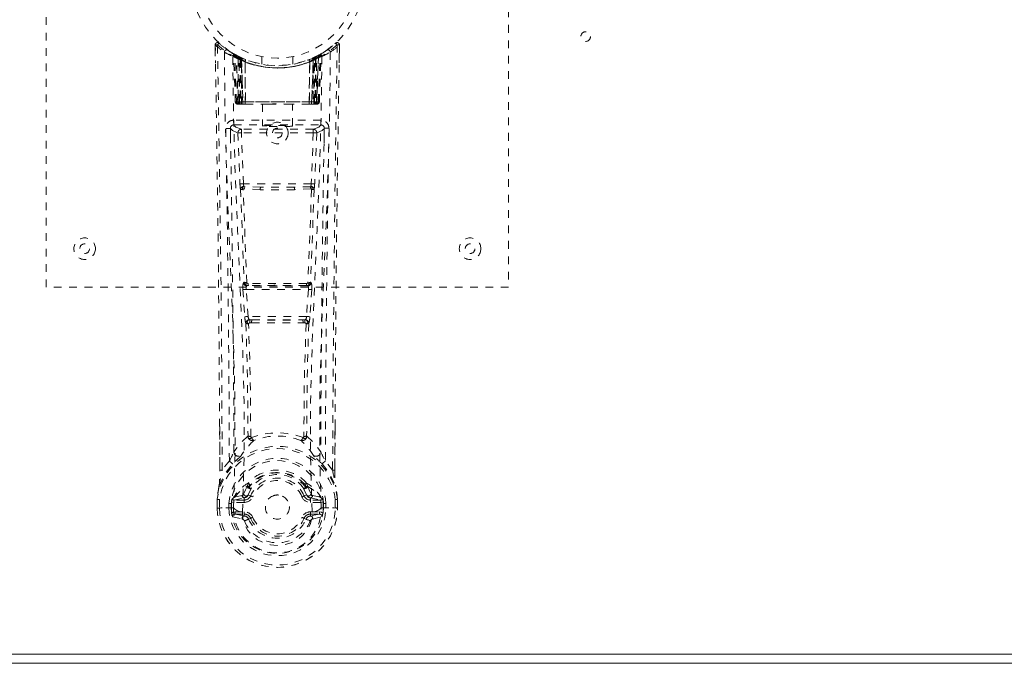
# Model space of a CAD drawing. Header units: inches. Extents: x 9 to 104.5, y 43.6 to 61.3.
# Tile 5 of 9: x 53.4 to 66.2, y 43.6 to 51.9. Entities that reach past the tile are written whole.
import ezdxf

# ---------------------------------------------------------------- set-up
doc = ezdxf.new("R2010")
doc.units = ezdxf.units.IN
doc.header["$MEASUREMENT"] = 0
doc.linetypes.add('SLD-Dashed', pattern=[0.075, 0.05, -0.025])
doc.linetypes.add('SLD-Solid', pattern=[0])

msp = doc.modelspace()

# ---------------------------------------------------------------- linework, layer by layer
at = {"color": 7, "linetype": 'SLD-Dashed', "lineweight": 0}
for p, q in [((53.779, 48.431), (53.779, 56.431)), ((59.779, 56.431), (59.779, 48.431)), ((55.972, 51.572), (55.976, 51.342)), ((55.973, 51.502), (55.972, 51.572)), ((55.974, 51.572), (55.975, 51.502)), ((56.022, 51.595), (56.033, 51.585)), ((57.417, 51.502), (57.476, 51.545)), ((57.524, 51.585), (57.535, 51.595)), ((57.581, 51.342), (57.585, 51.572)), ((57.583, 51.515), (57.583, 51.572)), ((57.585, 51.572), (57.584, 51.515)), ((56.211, 51.457), (56.198, 51.465)), ((56.217, 51.452), (56.203, 51.46)), ((56.226, 51.432), (56.212, 51.44)), ((56.233, 50.835), (56.212, 51.44)), ((56.247, 50.835), (56.226, 51.432)), ((56.276, 51.422), (56.229, 51.447)), ((56.313, 51.386), (56.244, 51.421)), ((56.266, 50.806), (56.244, 51.421)), ((56.272, 51.392), (56.285, 51.417)), ((56.272, 51.392), (56.272, 50.835)), ((56.282, 51.387), (56.272, 51.392)), ((56.296, 51.412), (56.281, 51.42)), ((56.282, 51.387), (56.294, 51.413)), ((56.282, 50.835), (56.282, 51.387)), ((56.285, 51.417), (56.294, 51.413)), ((56.285, 51.385), (56.298, 51.411)), ((56.286, 50.835), (56.285, 51.385)), ((56.285, 51.385), (56.295, 51.381)), ((56.295, 51.381), (56.307, 51.407)), ((56.295, 51.381), (56.295, 50.835)), ((56.297, 51.412), (56.296, 51.412)), ((56.304, 51.377), (56.316, 51.403)), ((56.304, 51.377), (56.304, 50.806)), ((56.314, 51.372), (56.304, 51.377)), ((56.313, 51.386), (56.314, 51.386)), ((56.332, 50.806), (56.313, 51.386)), ((56.314, 51.372), (56.325, 51.399)), ((56.314, 51.386), (56.334, 50.806)), ((56.314, 50.806), (56.314, 51.372)), ((56.359, 51.356), (56.36, 51.356)), ((56.363, 50.806), (56.359, 51.356)), ((56.36, 51.356), (56.366, 50.806)), ((56.364, 51.383), (56.362, 51.383)), ((56.579, 51.42), (56.579, 51.324)), ((56.979, 51.324), (56.979, 51.42)), ((57.191, 50.806), (57.197, 51.356)), ((57.195, 51.383), (57.193, 51.383)), ((57.199, 51.356), (57.194, 50.806)), ((57.197, 51.356), (57.199, 51.356)), ((57.223, 50.806), (57.244, 51.386)), ((57.245, 51.386), (57.225, 50.806)), ((57.232, 51.399), (57.241, 51.403)), ((57.241, 51.403), (57.253, 51.377)), ((57.244, 51.386), (57.245, 51.386)), ((57.253, 51.377), (57.244, 51.372)), ((57.244, 51.372), (57.244, 50.806)), ((57.313, 51.421), (57.245, 51.386)), ((57.262, 51.381), (57.25, 51.407)), ((57.253, 50.806), (57.253, 51.377)), ((57.26, 51.411), (57.272, 51.385)), ((57.262, 51.412), (57.261, 51.412)), ((57.328, 51.447), (57.262, 51.412)), ((57.262, 51.381), (57.272, 51.385)), ((57.262, 50.835), (57.262, 51.381)), ((57.263, 51.413), (57.273, 51.417)), ((57.272, 51.385), (57.271, 50.835)), ((57.273, 51.417), (57.285, 51.392)), ((57.285, 51.392), (57.276, 51.387)), ((57.276, 51.387), (57.276, 50.835)), ((57.285, 50.835), (57.285, 51.392)), ((57.291, 50.806), (57.313, 51.421)), ((57.311, 50.835), (57.332, 51.432)), ((57.324, 50.835), (57.345, 51.44)), ((57.328, 51.447), (57.34, 51.453)), ((57.345, 51.44), (57.332, 51.432)), ((57.36, 51.465), (57.346, 51.457)), ((56.233, 50.835), (56.247, 50.835)), ((56.266, 50.806), (56.332, 50.806)), ((56.272, 50.835), (56.282, 50.835)), ((57.276, 50.835), (56.282, 50.835)), ((56.295, 50.835), (56.286, 50.835)), ((56.295, 50.835), (57.262, 50.835)), ((56.328, 50.806), (56.314, 50.806)), ((56.332, 50.806), (56.334, 50.806)), ((56.334, 50.806), (56.363, 50.806)), ((56.363, 50.806), (56.366, 50.806)), ((56.366, 50.806), (56.662, 50.806)), ((56.584, 50.806), (56.584, 50.521)), ((56.662, 50.806), (56.896, 50.806)), ((56.896, 50.806), (57.191, 50.806)), ((56.974, 50.521), (56.974, 50.806)), ((57.191, 50.806), (57.194, 50.806)), ((57.194, 50.806), (57.223, 50.806)), ((57.225, 50.806), (57.291, 50.806)), ((57.244, 50.806), (57.229, 50.806)), ((57.271, 50.835), (57.262, 50.835)), ((57.276, 50.835), (57.285, 50.835)), ((57.311, 50.835), (57.324, 50.835)), ((56.214, 50.597), (56.214, 50.536)), ((57.343, 50.597), (56.214, 50.597)), ((57.343, 50.536), (57.343, 50.597)), ((56.173, 50.483), (56.173, 50.297)), ((56.214, 50.536), (57.343, 50.536)), ((56.312, 50.48), (56.312, 50.435)), ((57.245, 50.48), (56.312, 50.48)), ((57.245, 50.48), (57.245, 50.435)), ((57.384, 50.297), (57.384, 50.483)), ((56.267, 50.433), (56.294, 49.77)), ((56.339, 49.773), (56.312, 50.435)), ((57.245, 50.435), (56.312, 50.435)), ((57.245, 50.435), (57.219, 49.773)), ((57.29, 50.433), (57.263, 49.77)), ((56.339, 49.773), (56.294, 49.77)), ((57.219, 49.773), (56.339, 49.773)), ((56.557, 49.696), (56.346, 49.706)), ((56.56, 49.73), (56.349, 49.735)), ((56.997, 49.73), (56.56, 49.73)), ((57.208, 49.735), (56.997, 49.73)), ((57.212, 49.706), (57, 49.696)), ((57.263, 49.77), (57.219, 49.773)), ((59.779, 48.431), (53.779, 48.431)), ((56.35, 48.496), (56.338, 48.491)), ((56.383, 48.449), (56.394, 48.454)), ((57.175, 48.449), (56.383, 48.449)), ((57.163, 48.454), (57.175, 48.449)), ((57.208, 48.496), (57.219, 48.491)), ((56.332, 48.401), (56.356, 48.049)), ((56.377, 48.404), (57.181, 48.404)), ((56.4, 48.052), (56.377, 48.404)), ((57.181, 48.404), (57.157, 48.052)), ((57.225, 48.401), (57.202, 48.049)), ((56.356, 48.049), (56.358, 48.021)), ((57.157, 48.052), (56.4, 48.052)), ((57.202, 48.049), (57.199, 48.021)), ((56.445, 47.97), (56.422, 47.97)), ((56.451, 48.007), (56.425, 48.007)), ((56.451, 48.007), (57.106, 48.007)), ((57.132, 48.007), (57.106, 48.007)), ((57.135, 47.971), (57.112, 47.97)), ((56.032, 46.059), (56.03, 46.626)), ((57.528, 46.613), (57.525, 46.059)), ((56.157, 46.179), (56.062, 46.061)), ((57.495, 46.061), (57.401, 46.179)), ((56.396, 45.881), (56.406, 45.896)), ((57.152, 45.896), (57.161, 45.881)), ((56.32, 45.731), (56.222, 45.711)), ((56.389, 45.853), (56.389, 45.847)), ((56.442, 45.83), (56.401, 45.74)), ((56.401, 45.74), (56.432, 45.727)), ((56.409, 45.846), (56.409, 45.84)), ((57.157, 45.74), (57.115, 45.83)), ((57.125, 45.727), (57.157, 45.74)), ((57.149, 45.84), (57.148, 45.846)), ((57.157, 45.74), (57.168, 45.721)), ((57.168, 45.853), (57.168, 45.847)), ((57.335, 45.711), (57.237, 45.731)), ((55.998, 45.682), (55.998, 45.678)), ((55.998, 45.569), (55.998, 45.678)), ((55.999, 45.678), (55.999, 45.569)), ((56.027, 45.678), (56.028, 45.57)), ((56.149, 45.573), (56.148, 45.626)), ((56.178, 45.625), (56.182, 45.64)), ((56.178, 45.625), (56.178, 45.574)), ((56.182, 45.64), (56.183, 45.573)), ((56.222, 45.711), (56.206, 45.698)), ((56.206, 45.698), (56.206, 45.698)), ((56.206, 45.698), (56.206, 45.698)), ((56.216, 45.672), (56.35, 45.702)), ((56.216, 45.672), (56.216, 45.642)), ((56.35, 45.672), (56.216, 45.672)), ((56.35, 45.642), (56.216, 45.642)), ((56.35, 45.702), (56.35, 45.672)), ((56.35, 45.642), (56.35, 45.672)), ((57.207, 45.702), (57.341, 45.672)), ((57.207, 45.672), (57.207, 45.702)), ((57.341, 45.672), (57.207, 45.672)), ((57.207, 45.642), (57.207, 45.672)), ((57.341, 45.642), (57.207, 45.642)), ((57.335, 45.711), (57.351, 45.698)), ((57.335, 45.711), (57.335, 45.711)), ((57.341, 45.642), (57.341, 45.672)), ((57.379, 45.625), (57.375, 45.64)), ((57.375, 45.64), (57.375, 45.573)), ((57.379, 45.574), (57.379, 45.625)), ((57.409, 45.626), (57.409, 45.573)), ((57.53, 45.57), (57.53, 45.678)), ((57.558, 45.569), (57.558, 45.678)), ((57.559, 45.569), (57.56, 45.678)), ((57.56, 45.678), (57.56, 45.682)), ((55.998, 45.569), (56.001, 45.569)), ((56.045, 45.57), (56.001, 45.569)), ((56.028, 45.57), (56.028, 45.569)), ((56.064, 45.57), (56.045, 45.57)), ((56.21, 45.57), (56.064, 45.57)), ((56.149, 45.573), (56.149, 45.573)), ((56.183, 45.573), (56.178, 45.574)), ((56.211, 45.57), (56.21, 45.57)), ((56.23, 45.52), (56.23, 45.49)), ((56.23, 45.52), (56.35, 45.52)), ((56.35, 45.466), (56.23, 45.49)), ((56.23, 45.49), (56.35, 45.49)), ((56.327, 45.517), (56.327, 45.518)), ((56.35, 45.52), (56.35, 45.49)), ((56.35, 45.466), (56.35, 45.49)), ((56.935, 45.581), (56.934, 45.566)), ((56.935, 45.587), (56.935, 45.581)), ((57.207, 45.52), (57.207, 45.49)), ((57.207, 45.52), (57.327, 45.52)), ((57.327, 45.49), (57.207, 45.466)), ((57.207, 45.466), (57.207, 45.49)), ((57.207, 45.49), (57.327, 45.49)), ((57.327, 45.49), (57.327, 45.52)), ((57.347, 45.57), (57.493, 45.57)), ((57.374, 45.573), (57.379, 45.574)), ((57.493, 45.57), (57.512, 45.57)), ((57.512, 45.57), (57.556, 45.569)), ((57.53, 45.57), (57.53, 45.57)), ((57.556, 45.569), (57.559, 45.569)), ((56.2, 45.454), (56.322, 45.426)), ((56.432, 45.435), (56.406, 45.425)), ((57.151, 45.425), (57.125, 45.435)), ((57.155, 45.432), (57.151, 45.425)), ((57.235, 45.426), (57.357, 45.454))]:
    msp.add_line(p, q, dxfattribs=at)
at = {"color": 7, "linetype": 'SLD-Solid', "lineweight": 15}
for p, q in [((9.147, 43.674), (104.411, 43.674)), ((104.411, 43.674), (9.147, 43.674)), ((104.529, 43.556), (9.029, 43.556))]:
    msp.add_line(p, q, dxfattribs=at)
at = {"color": 7, "linetype": 'SLD-Dashed', "lineweight": 0, "flags": 128}
for points in [[(56.062, 46.061), (56.06, 46.832), (56.056, 47.6), (56.049, 48.366), (56.039, 49.131), (56.036, 49.325), (56.034, 49.523), (56.031, 49.692), (56.028, 49.879), (56.027, 49.957), (56.026, 50.038), (56.025, 50.121), (56.023, 50.196), (56.023, 50.216), (56.023, 50.25), (56.022, 50.297), (56.021, 50.359), (56.02, 50.446), (56.018, 50.552), (56.016, 50.675), (56.014, 50.817), (56.012, 50.941), (56.01, 51.04), (56.009, 51.134), (56.005, 51.37), (56.002, 51.573)], [(56.091, 51.479), (56.1, 50.723), (56.119, 49.97), (56.147, 49.22), (56.179, 48.476), (56.209, 47.737), (56.228, 47.005), (56.23, 46.282), (56.211, 45.57)], [(57.466, 51.479), (57.458, 50.723), (57.438, 49.97), (57.41, 49.22), (57.378, 48.476), (57.348, 47.737), (57.329, 47.005), (57.328, 46.282), (57.347, 45.57)], [(57.582, 51.572), (57.58, 51.58), (57.577, 51.588), (57.572, 51.594), (57.565, 51.599), (57.558, 51.602), (57.551, 51.602), (57.543, 51.6), (57.537, 51.596)], [(56.327, 45.518), (56.348, 46.23), (56.347, 46.953), (56.327, 47.684), (56.296, 48.422), (56.262, 49.167), (56.232, 49.916), (56.21, 50.669), (56.2, 51.423)], [(56.284, 51.416), (56.261, 51.429), (56.238, 51.442)], [(56.262, 51.429), (56.253, 51.433), (56.248, 51.432), (56.247, 51.426), (56.245, 51.42)], [(57.165, 51.374), (57.184, 51.379), (57.197, 51.384)], [(57.357, 51.423), (57.347, 50.669), (57.325, 49.916), (57.295, 49.167), (57.261, 48.422), (57.23, 47.684), (57.21, 46.953), (57.209, 46.23), (57.23, 45.518)], [(57.244, 51.372), (57.239, 51.383), (57.236, 51.391), (57.233, 51.397), (57.232, 51.399)], [(57.276, 51.387), (57.271, 51.397), (57.267, 51.405), (57.264, 51.411), (57.263, 51.413)], [(57.346, 51.457), (57.344, 51.455), (57.338, 51.452)], [(57.358, 51.464), (57.358, 51.464), (57.36, 51.465)], [(56.272, 50.835), (56.257, 50.835), (56.244, 50.835), (56.236, 50.835), (56.233, 50.835)], [(56.247, 50.835), (56.25, 50.835), (56.259, 50.835), (56.271, 50.835), (56.286, 50.835)], [(56.662, 50.806), (56.779, 50.815), (56.896, 50.806)], [(57.271, 50.835), (57.286, 50.835), (57.299, 50.835), (57.307, 50.835), (57.311, 50.835)], [(57.324, 50.835), (57.321, 50.835), (57.313, 50.835), (57.3, 50.835), (57.285, 50.835)], [(56.169, 50.491), (56.196, 50.462), (56.267, 50.433)], [(56.312, 50.48), (56.241, 50.508), (56.214, 50.536)], [(57.343, 50.536), (57.316, 50.508), (57.245, 50.48)], [(57.29, 50.433), (57.361, 50.462), (57.388, 50.491)], [(56.312, 50.435), (56.296, 50.434), (56.282, 50.434), (56.272, 50.433), (56.267, 50.433)], [(57.29, 50.433), (57.285, 50.433), (57.275, 50.434), (57.261, 50.434), (57.245, 50.435)], [(56.301, 49.702), (56.325, 49.097), (56.35, 48.496)], [(56.384, 48.49), (56.359, 49.093), (56.335, 49.699)], [(57, 49.696), (56.779, 49.696), (56.557, 49.696)], [(56.997, 49.73), (56.779, 49.73), (56.56, 49.73)], [(57.223, 49.699), (57.199, 49.093), (57.173, 48.49)], [(57.256, 49.702), (57.233, 49.097), (57.208, 48.496)], [(56.394, 48.454), (56.385, 48.455), (56.378, 48.458), (56.372, 48.462), (56.369, 48.468), (56.369, 48.474), (56.372, 48.48), (56.377, 48.486), (56.384, 48.49)], [(57.173, 48.49), (57.18, 48.486), (57.185, 48.48), (57.188, 48.474), (57.188, 48.468), (57.185, 48.462), (57.179, 48.458), (57.172, 48.455), (57.163, 48.454)], [(56.377, 48.404), (56.369, 48.404), (56.361, 48.403), (56.354, 48.403), (56.347, 48.402), (56.342, 48.402), (56.337, 48.402), (56.334, 48.402), (56.332, 48.401)], [(57.225, 48.401), (57.22, 48.402), (57.21, 48.402), (57.196, 48.403), (57.181, 48.404)], [(56.4, 48.052), (56.385, 48.051), (56.371, 48.05), (56.36, 48.049), (56.356, 48.049)], [(57.202, 48.049), (57.197, 48.049), (57.187, 48.05), (57.172, 48.051), (57.157, 48.052)], [(56.371, 47.963), (56.392, 47.231), (56.398, 46.507)], [(56.434, 46.496), (56.428, 47.222), (56.406, 47.957)], [(57.151, 47.957), (57.129, 47.222), (57.123, 46.496)], [(57.186, 47.963), (57.165, 47.231), (57.159, 46.507)], [(56.033, 46.627), (56.033, 46.402), (56.034, 46.06)], [(56.396, 46.499), (56.297, 46.403), (56.216, 46.297)], [(56.396, 46.499), (56.398, 46.489), (56.402, 46.48), (56.408, 46.474), (56.416, 46.47), (56.423, 46.469), (56.431, 46.471), (56.438, 46.477), (56.444, 46.484)], [(57.113, 46.484), (57.119, 46.477), (57.126, 46.471), (57.134, 46.469), (57.142, 46.47), (57.149, 46.474), (57.155, 46.48), (57.159, 46.489), (57.161, 46.499)], [(57.161, 46.499), (57.26, 46.403), (57.341, 46.297)], [(57.524, 46.06), (57.524, 46.433), (57.525, 46.614)], [(56.296, 46.234), (56.305, 46.243), (56.31, 46.249)], [(57.262, 46.234), (57.253, 46.243), (57.248, 46.249)], [(56.023, 45.856), (56.099, 46.014), (56.199, 46.142)], [(57.358, 46.142), (57.458, 46.014), (57.534, 45.856)], [(56.032, 46.059), (56.032, 46.059), (56.033, 46.06), (56.035, 46.06), (56.039, 46.06), (56.044, 46.061), (56.05, 46.061), (56.056, 46.061), (56.062, 46.061)], [(57.525, 46.059), (57.525, 46.059), (57.524, 46.06), (57.522, 46.06), (57.518, 46.06), (57.513, 46.061), (57.507, 46.061), (57.501, 46.061), (57.495, 46.061)], [(56.023, 45.856), (56.009, 45.78), (55.998, 45.682)], [(56.023, 45.856), (56.021, 45.851), (56.021, 45.845)], [(56.389, 45.853), (56.394, 45.876), (56.396, 45.881)], [(56.409, 45.846), (56.412, 45.86), (56.42, 45.872)], [(57.138, 45.872), (57.145, 45.86), (57.148, 45.846)], [(57.161, 45.881), (57.164, 45.876), (57.168, 45.853)], [(57.536, 45.845), (57.536, 45.851), (57.534, 45.856)], [(57.56, 45.682), (57.548, 45.78), (57.534, 45.856)], [(56.222, 45.711), (56.298, 45.793), (56.389, 45.853)], [(56.343, 45.75), (56.332, 45.736), (56.32, 45.731)], [(56.389, 45.847), (56.365, 45.804), (56.343, 45.75)], [(56.423, 45.82), (56.413, 45.82), (56.403, 45.825)], [(56.411, 45.836), (56.42, 45.83), (56.429, 45.827), (56.437, 45.827), (56.442, 45.83)], [(57.115, 45.83), (57.12, 45.827), (57.128, 45.827), (57.137, 45.83), (57.147, 45.836)], [(57.154, 45.825), (57.144, 45.82), (57.134, 45.82)], [(57.168, 45.853), (57.259, 45.793), (57.335, 45.711)], [(57.168, 45.847), (57.192, 45.804), (57.214, 45.75)], [(57.214, 45.75), (57.225, 45.736), (57.237, 45.731)], [(57.56, 45.678), (57.549, 45.772), (57.536, 45.845)], [(55.998, 45.678), (55.997, 45.678), (55.999, 45.678), (56.001, 45.678), (56.005, 45.678), (56.01, 45.678), (56.015, 45.678), (56.021, 45.678), (56.027, 45.678)], [(55.998, 45.682), (55.999, 45.682), (56.001, 45.682), (56.004, 45.681), (56.007, 45.681), (56.012, 45.68), (56.017, 45.68), (56.022, 45.679), (56.027, 45.678)], [(56.216, 45.642), (56.199, 45.644), (56.184, 45.651)], [(56.206, 45.698), (56.2, 45.692), (56.191, 45.685)], [(56.46, 45.715), (56.454, 45.717), (56.449, 45.719), (56.445, 45.721), (56.44, 45.723), (56.437, 45.724), (56.434, 45.726), (56.433, 45.726), (56.432, 45.727)], [(57.098, 45.715), (57.103, 45.717), (57.108, 45.719), (57.113, 45.721), (57.117, 45.723), (57.12, 45.724), (57.123, 45.726), (57.125, 45.726), (57.125, 45.727)], [(57.374, 45.651), (57.358, 45.644), (57.341, 45.642)], [(57.366, 45.685), (57.36, 45.689), (57.351, 45.698)], [(57.53, 45.678), (57.535, 45.679), (57.541, 45.68), (57.546, 45.68), (57.55, 45.681), (57.554, 45.681), (57.557, 45.682), (57.559, 45.682), (57.56, 45.682)], [(57.53, 45.678), (57.536, 45.678), (57.542, 45.678), (57.548, 45.678), (57.552, 45.678), (57.556, 45.678), (57.559, 45.678), (57.56, 45.678), (57.56, 45.678)], [(56.028, 45.57), (56.021, 45.569), (56.015, 45.569), (56.01, 45.569), (56.005, 45.569), (56.002, 45.569), (55.999, 45.569), (55.998, 45.569), (55.998, 45.569)], [(56.178, 45.574), (56.175, 45.573), (56.168, 45.573), (56.159, 45.573), (56.149, 45.573)], [(56.188, 45.503), (56.207, 45.516), (56.23, 45.52)], [(56.211, 45.57), (56.227, 45.552), (56.255, 45.536)], [(56.255, 45.536), (56.288, 45.525), (56.327, 45.517)], [(56.327, 45.517), (56.331, 45.435), (56.354, 45.355), (56.394, 45.279), (56.45, 45.213), (56.52, 45.158), (56.6, 45.117), (56.688, 45.092), (56.778, 45.084), (56.869, 45.092), (56.957, 45.117), (57.037, 45.158), (57.107, 45.213), (57.163, 45.279), (57.204, 45.355), (57.226, 45.435), (57.231, 45.517)], [(57.23, 45.518), (57.231, 45.518), (57.231, 45.517)], [(57.231, 45.517), (57.269, 45.525), (57.302, 45.536)], [(57.302, 45.536), (57.33, 45.552), (57.347, 45.57)], [(57.327, 45.52), (57.35, 45.516), (57.369, 45.503)], [(57.559, 45.569), (57.559, 45.569), (57.558, 45.569), (57.556, 45.569), (57.552, 45.569), (57.547, 45.569), (57.542, 45.57), (57.536, 45.57), (57.53, 45.57)], [(56.46, 45.447), (56.454, 45.445), (56.449, 45.443), (56.445, 45.441), (56.44, 45.439), (56.437, 45.438), (56.434, 45.436), (56.433, 45.436), (56.432, 45.435)], [(57.098, 45.447), (57.103, 45.445), (57.108, 45.443), (57.113, 45.441), (57.117, 45.439), (57.12, 45.438), (57.123, 45.436), (57.125, 45.436), (57.125, 45.435)], [(57.151, 45.425), (57.153, 45.424), (57.159, 45.421), (57.167, 45.418), (57.177, 45.414), (57.187, 45.41), (57.196, 45.406), (57.202, 45.403), (57.206, 45.402)]]:
    msp.add_lwpolyline(points, dxfattribs=at)
at = {"color": 7, "linetype": 'SLD-Dashed', "lineweight": 0}
for centre, radius in [((56.779, 52.431), 1.125), ((56.779, 52.431), 1.03), ((60.779, 51.681), 0.0625), ((56.779, 50.431), 0.14), ((56.779, 50.431), 0.0625), ((54.279, 48.931), 0.14), ((59.279, 48.931), 0.14), ((54.279, 48.931), 0.0625), ((59.279, 48.931), 0.0625), ((56.779, 45.581), 0.156)]:
    msp.add_circle(centre, radius, dxfattribs=at)
for centre, radius, start, end in [((56.002, 51.573), 0.03, 47.8754, 180.8657), ((56.01, 50.395), 1.178, 90.3891, 91.8489), ((56.786, 52.483), 1.221, 228.2157, 235.3109), ((-278.731, 45.206), 334.763, 0.24308, 1.07764), ((58.108, 49.677), 2.833, 137.4024, 138.0071), ((56.779, 52.432), 1.158, 227.8872, 312.1137), ((56.776, 52.428), 1.124, 227.9197, 235.3733), ((56.121, 51.478), 0.03, 55.9462, 179.9458), ((56.762, 52.662), 1.36, 240.4669, 245.6256), ((56.747, 52.375), 1.064, 234.3727, 244.943), ((56.779, 52.431), 1.128, 235.3626, 240.5079), ((56.779, 52.431), 1.128, 299.4918, 304.6374), ((56.794, 52.665), 1.363, 294.3805, 299.5293), ((56.781, 52.428), 1.124, 304.6264, 312.0808), ((57.436, 51.478), 0.03, 0.0546, 124.0534), ((56.771, 52.483), 1.221, 304.6892, 311.7842), ((471.741, 44.332), 414.249, 178.99848, 179.76084), ((393.306, 45.197), 335.781, 178.92194, 179.75832), ((57.555, 51.573), 0.03, 359.1344, 132.1245), ((55.542, 49.762), 2.707, 41.9788, 42.6116), ((57.537, 49.89), 1.683, 88.3703, 89.3917), ((56.182, 51.439), 0.03, 1.9839, 58.9807), ((56.657, 52.228), 0.89, 238.9432, 239.7607), ((56.241, 51.411), 0.0428, 114.1625, 163.043), ((56.779, 52.463), 1.19, 240.9033, 299.0966), ((56.195, 51.443), 0.02, 342.7431, 49.6231), ((56.196, 51.431), 0.0299, 1.9069, 59.7476), ((56.779, 52.431), 1.127, 239.7625, 244.7538), ((56.753, 52.046), 0.812, 228.2745, 233.7146), ((56.779, 52.431), 1.128, 240.5082, 299.4917), ((56.75, 52.038), 0.801, 229.1472, 234.5813), ((56.214, 51.42), 0.0299, 1.8043, 60.7955), ((56.779, 52.431), 1.127, 240.8268, 245.7623), ((56.753, 52.036), 0.798, 230.3973, 235.7549), ((30.532, 50.149), 25.745, 1.4619, 2.8404), ((56.779, 52.43), 1.155, 244.5269, 295.4731), ((56.779, 52.43), 1.155, 245.2589, 294.7411), ((56.283, 51.385), 0.0297, 1.4799, 64.5354), ((56.284, 51.385), 0.0297, 1.4805, 64.59), ((56.716, 52.292), 0.975, 244.5425, 247.4768), ((56.73, 51.976), 0.723, 234.8069, 239.0696), ((56.779, 52.43), 1.155, 246.2582, 293.7418), ((56.329, 51.374), 0.0346, 329.0252, 15.0634), ((56.33, 51.374), 0.0347, 329.0979, 15.136), ((56.779, 52.394), 1.12, 248.0447, 291.9528), ((57.227, 51.374), 0.0344, 164.7139, 211.0458), ((57.228, 51.374), 0.0346, 164.9346, 210.9767), ((56.827, 51.977), 0.723, 300.9304, 305.1919), ((56.779, 52.43), 1.126, 294.2343, 299.1768), ((57.273, 51.385), 0.0297, 115.4094, 178.521), ((57.274, 51.385), 0.0297, 115.4647, 178.5201), ((56.804, 52.036), 0.798, 304.2462, 309.6017), ((56.808, 52.037), 0.8, 305.4127, 310.8588), ((56.804, 52.047), 0.813, 306.2882, 311.7227), ((83.03, 50.149), 25.749, 177.1598, 178.538), ((57.343, 51.42), 0.0299, 119.2061, 178.1945), ((57.341, 51.422), 0.0273, 117.636, 182.2911), ((57.361, 51.431), 0.0299, 120.2516, 178.0929), ((57.316, 51.41), 0.0429, 16.9749, 65.8179), ((57.371, 51.441), 0.0264, 119.4133, 183.7845), ((57.375, 51.439), 0.03, 121.0193, 178.0161), ((56.263, 50.836), 0.03, 181.9945, 269.9957), ((56.295, 50.88), 0.0753, 216.3019, 253.1034), ((56.276, 50.836), 0.03, 181.9685, 269.9713), ((56.291, 50.985), 0.177, 260.4273, 268.5147), ((56.846, 50.829), 0.573, 179.3827, 182.0787), ((56.697, 50.828), 0.415, 179.0176, 183.0161), ((56.879, 50.829), 0.593, 179.403, 182.0118), ((56.724, 50.828), 0.429, 179.0499, 182.9166), ((56.833, 50.828), 0.429, 357.0825, 0.9511), ((56.679, 50.829), 0.593, 357.9878, 0.5961), ((57.267, 50.993), 0.185, 271.3812, 279.05), ((56.861, 50.828), 0.415, 356.9839, 0.9824), ((57.281, 50.836), 0.03, 270.0285, 358.0324), ((57.263, 50.88), 0.0753, 286.896, 323.6986), ((56.711, 50.829), 0.574, 357.9214, 0.6172), ((57.294, 50.836), 0.03, 270.004, 358.0058), ((56.214, 50.492), 0.105, 89.9854, 180.8819), ((57.343, 50.492), 0.105, 359.1182, 90.0144), ((-232.846, 45.152), 289.004, 0.2037, 1.05858), ((56.138, 49.635), 0.856, 87.8892, 91.9056), ((56.214, 50.491), 0.045, 90.0028, 180.9441), ((-234.375, 45.154), 290.593, 0.22541, 1.05233), ((56.312, 50.434), 0.0451, 90.4437, 181.6963), ((57.245, 50.434), 0.0451, 358.2749, 89.5565), ((347.932, 45.154), 290.593, 178.94767, 179.77459), ((57.343, 50.491), 0.045, 359.0567, 89.9968), ((57.42, 49.636), 0.856, 88.0939, 92.1116), ((359.89, 45.003), 302.491, 178.96048, 179.77724), ((56.809, 49.79), 0.516, 182.1914, 189.7874), ((56.345, 49.693), 0.0452, 90.1292, 168.555), ((56.327, 49.794), 0.0956, 254.3743, 274.7235), ((56.347, 49.717), 0.0216, 94.0687, 235.9982), ((56.345, 49.695), 0.0114, 88.4969, 157.4661), ((56.472, 49.781), 0.134, 183.7296, 198.5348), ((56.35, 49.74), 0.00464, 195.4429, 262.7613), ((56.457, 49.707), 0.111, 165.3857, 180.5162), ((56.639, 49.705), 0.0822, 162.241, 186.0048), ((56.919, 49.705), 0.0822, 353.9965, 17.7577), ((57.208, 49.74), 0.00458, 276.8159, 344.7879), ((57.101, 49.707), 0.111, 359.5367, 14.701), ((57.085, 49.781), 0.134, 341.4616, 356.272), ((57.21, 49.717), 0.0216, 304.0016, 85.9314), ((57.212, 49.693), 0.0452, 11.4447, 89.871), ((57.212, 49.695), 0.0114, 22.2091, 91.2694), ((57.23, 49.794), 0.0956, 265.2768, 285.6253), ((56.748, 49.79), 0.515, 350.2079, 357.8102), ((56.52, 48.434), 0.191, 162.6874, 189.9477), ((56.383, 48.494), 0.0451, 183.9447, 269.3368), ((56.395, 48.499), 0.0451, 184.0945, 269.3036), ((56.377, 48.557), 0.0668, 245.6232, 276.115), ((56.426, 48.421), 0.052, 146.8552, 198.5282), ((56.401, 48.496), 0.0174, 200.0893, 265.472), ((56.404, 48.392), 0.0626, 88.5395, 99.0724), ((56.779, 12.763), 35.718, 89.3919, 90.6083), ((56.434, 48.475), 0.0353, 173.7837, 215.2107), ((56.779, 15.747), 32.709, 89.3469, 90.6533), ((57.123, 48.475), 0.0353, 324.8023, 6.2126), ((57.153, 48.391), 0.0636, 80.9801, 91.4849), ((57.156, 48.497), 0.0183, 275.783, 338.125), ((57.163, 48.499), 0.0451, 270.6964, 355.9054), ((57.18, 48.556), 0.0667, 263.87, 294.4077), ((57.174, 48.494), 0.0451, 270.6638, 356.0547), ((57.131, 48.421), 0.0518, 341.3903, 33.2256), ((57.037, 48.434), 0.191, 350.0548, 17.3094), ((56.482, 48.057), 0.0824, 183.6511, 215.4445), ((57.077, 48.056), 0.0808, 324.2188, 356.688), ((56.562, 48.036), 0.204, 184.0598, 200.6683), ((56.417, 47.963), 0.0464, 92.4769, 179.2397), ((56.4, 48.018), 0.0615, 242.1264, 275.9622), ((56.415, 47.982), 0.0271, 90.6845, 249.41), ((56.424, 47.952), 0.0186, 94.5998, 165.3467), ((56.424, 48.025), 0.0184, 242.0332, 273.5375), ((56.501, 47.984), 0.0795, 162.802, 189.4331), ((56.507, 47.98), 0.0624, 154.2159, 188.7194), ((56.779, 80.323), 32.354, 269.41, 270.59), ((56.779, 81.373), 33.367, 269.4373, 270.5627), ((57.05, 47.98), 0.0623, 351.2593, 25.8062), ((57.134, 48.025), 0.0176, 265.69, 298.7618), ((57.056, 47.984), 0.0795, 350.5745, 17.2021), ((57.133, 47.952), 0.0186, 14.5428, 85.3385), ((57.14, 47.963), 0.0464, 0.7608, 87.523), ((57.142, 47.982), 0.0271, 290.5901, 89.3161), ((57.158, 48.018), 0.0615, 264.0375, 297.8735), ((56.995, 48.036), 0.204, 339.3393, 355.9339), ((56.386, 46.506), 0.0126, 326.4663, 4.1586), ((56.457, 46.504), 0.0607, 184.6234, 287.3255), ((56.431, 46.55), 0.0541, 233.0533, 273.2344), ((56.448, 46.498), 0.014, 187.7842, 254.3716), ((56.779, 45.571), 0.972, 69.8638, 110.1345), ((56.779, 45.653), 0.849, 69.047, 110.953), ((57.101, 46.504), 0.0607, 252.674, 355.3769), ((57.109, 46.498), 0.014, 285.6309, 352.2065), ((57.126, 46.55), 0.0541, 266.7661, 306.9452), ((57.172, 46.506), 0.0126, 175.8376, 213.5285), ((56.779, 45.581), 0.787, 7.3679, 172.6321), ((57.05, 45.796), 0.867, 131.5107, 148.5604), ((56.503, 46.5), 0.0612, 194.8611, 242.4288), ((57.054, 46.5), 0.0612, 297.5702, 345.1396), ((56.507, 45.796), 0.868, 31.4423, 48.4867), ((56.779, 45.581), 0.758, 7.3679, 172.6321), ((53.69, 47.492), 2.794, 331.9763, 334.6837), ((56.276, 46.3), 0.0607, 182.3511, 303.2471), ((57.281, 46.3), 0.0607, 236.7588, 357.6463), ((59.867, 47.492), 2.794, 205.3163, 208.0237), ((56.779, 45.581), 0.632, 4.1187, 175.8813), ((56.408, 46.425), 0.352, 224.3758, 233.6408), ((56.779, 45.581), 0.602, 4.2517, 175.7483), ((57.771, 44.595), 2.205, 131.9958, 135.4494), ((55.786, 44.594), 2.206, 44.5512, 48.0031), ((57.149, 46.425), 0.352, 306.3608, 315.6226), ((54.597, 46.025), 1.436, 352.8151, 1.3447), ((50.428, 47.024), 5.716, 348.2055, 350.2999), ((56.726, 45.63), 0.417, 111.8068, 140.2786), ((56.779, 45.569), 0.455, 35.9728, 144.0272), ((56.779, 45.539), 0.49, 42.8678, 137.1322), ((56.779, 45.59), 0.413, 35.4711, 144.5333), ((56.779, 45.557), 0.504, 65.71, 114.2904), ((56.831, 45.63), 0.417, 39.7256, 68.1897), ((63.138, 47.026), 5.724, 189.7011, 191.7926), ((58.942, 46.024), 1.417, 178.6005, 187.2425), ((56.668, 45.433), 0.532, 119.5718, 150.2115), ((56.435, 45.897), 0.029, 181.3375, 239.0764), ((56.779, 45.581), 0.376, 22.774, 157.226), ((56.779, 45.581), 0.346, 22.774, 157.226), ((57.123, 45.897), 0.029, 300.9229, 358.6638), ((56.887, 45.432), 0.535, 29.8503, 60.3538), ((57.263, 45.584), 1.269, 168.1219, 175.7637), ((56.35, 45.732), 0.0299, 181.6327, 269.1174), ((56.374, 45.755), 0.0308, 189.2235, 329.7571), ((56.345, 45.762), 0.06, 275.0538, 338.6882), ((56.408, 45.875), 0.0285, 228.7163, 271.1645), ((56.408, 45.869), 0.0285, 228.6762, 271.1482), ((56.419, 45.85), 0.0298, 184.5075, 237.2458), ((55.91, 46.169), 0.601, 325.0663, 326.3821), ((56.413, 45.84), 0.00483, 175.6493, 234.2785), ((56.423, 45.842), 0.0228, 269.5638, 325.8568), ((56.779, 45.581), 0.157, 84.8878, 105.7451), ((57.134, 45.842), 0.0228, 214.1425, 270.4737), ((57.144, 45.84), 0.00483, 305.7181, 4.3511), ((57.71, 46.211), 0.677, 213.693, 214.8613), ((57.149, 45.875), 0.0285, 268.835, 311.2852), ((57.149, 45.869), 0.0285, 268.8526, 311.3268), ((57.138, 45.85), 0.0301, 303.0062, 355.3646), ((57.183, 45.755), 0.0308, 210.2875, 350.7394), ((57.207, 45.732), 0.0299, 270.8823, 358.3676), ((56.179, 46.227), 0.601, 267.1319, 269.9828), ((56.779, 45.581), 0.599, 173.2568, 174.3599), ((56.306, 45.642), 0.122, 159.7422, 175.7922), ((56.216, 45.703), 0.0305, 215.6328, 270.547), ((56.35, 45.761), 0.089, 270, 337.226), ((56.35, 45.761), 0.119, 270, 337.2261), ((57.207, 45.761), 0.119, 202.774, 269.9999), ((57.207, 45.761), 0.089, 202.774, 270), ((57.208, 45.752), 0.0503, 218.0018, 269.2517), ((57.342, 45.703), 0.0305, 269.4532, 324.3675), ((57.287, 45.65), 0.0865, 0.8464, 23.6193), ((56.779, 45.581), 0.599, 5.6401, 6.7432), ((57.379, 46.227), 0.601, 270.0172, 272.8681), ((56.779, 45.581), 0.781, 180.8691, 0), ((56.779, 45.581), 0.781, 180.8627, 359.1373), ((56.779, 45.581), 0.751, 180.8899, 359.1372), ((56.779, 45.581), 0.63, 180.7178, 359.2822), ((56.779, 45.581), 0.6, 180.7178, 359.2822), ((56.779, 45.581), 0.596, 180.7437, 187.5062), ((56.42, 45.534), 0.234, 187.5692, 200.0311), ((56.229, 45.46), 0.0298, 88.611, 192.2801), ((56.779, 45.555), 0.568, 178.4775, 1.5214), ((56.35, 45.401), 0.119, 22.7739, 90), ((56.35, 45.401), 0.089, 22.774, 90), ((57.207, 45.401), 0.119, 90.0001, 157.226), ((57.207, 45.401), 0.089, 90, 157.226), ((57.328, 45.46), 0.0298, 347.7201, 91.3894), ((57.137, 45.534), 0.234, 339.9694, 352.4308), ((56.779, 45.581), 0.596, 352.4937, 359.2563), ((57.377, 44.275), 1.298, 88.6256, 89.9388), ((56.351, 45.436), 0.0301, 91.1988, 198.1687), ((56.313, 45.386), 0.0412, 22.4966, 77.8675), ((56.344, 45.398), 0.0676, 22.9294, 84.9737), ((58.035, 41.468), 4.279, 112.3757, 113.1719), ((56.779, 45.581), 0.463, 202.774, 337.226), ((56.779, 45.581), 0.404, 202.774, 337.226), ((56.779, 45.581), 0.376, 202.774, 337.226), ((56.779, 45.581), 0.346, 202.774, 337.226), ((57.213, 45.398), 0.0676, 95.042, 150.0535), ((57.244, 45.386), 0.0412, 102.1259, 157.51), ((57.207, 45.436), 0.0301, 341.8317, 88.8008)]:
    msp.add_arc(centre, radius, start, end, dxfattribs=at)
msp.add_ellipse((56.779, 50.521), major_axis=(0.195, 0), ratio=0.034921, dxfattribs=at)

doc.saveas('drawing.dxf')
